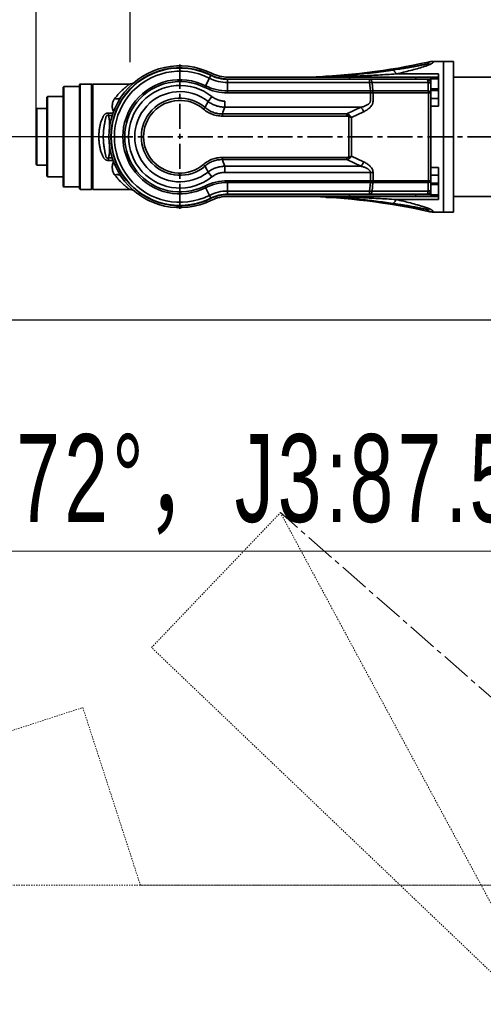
# Model space of a CAD drawing. Header units: millimetres. Extents: x 3881 to 9821, y -2100 to 2100.
# Tile 5 of 27: x 5540 to 5910, y 323 to 1107. Entities that reach past the tile are written whole.
import ezdxf

# ---------------------------------------------------------------- set-up
doc = ezdxf.new("R2010")
doc.units = ezdxf.units.MM
doc.header["$PDSIZE"] = -5
for name, pattern in [('CENTER', [0.6, 0.375, -0.075, 0.075, -0.075]), ('点画线', [18, 12, -2, 2, -2]), ('虚线', [2, 1, -1])]:
    doc.linetypes.add(name, pattern=pattern)
doc.layers.get('0').update_dxf_attribs({"lineweight": 35})
for name, color, linetype, lineweight in [('3中心线层', 1, 'CENTER', 18), ('中心线层', 1, '点画线', 18), ('尺寸线层', 3, 'Continuous', 18), ('粗实线层', 7, 'Continuous', 35)]:
    doc.layers.add(name, color=color, linetype=linetype, lineweight=lineweight)
doc.styles.add('标准', font='FSGB2312.ttf', dxfattribs={"width": 0.667})
doc.dimstyles.new('标准', dxfattribs={"dimscale": 20, "dimtxt": 3.5, "dimasz": 4, "dimexe": 2, "dimexo": 0, "dimtad": 1, "dimdsep": 46, "dimtxsty": '标准', "dimblk": '_CAXARROW', "dimcen": 0, "dimdle": 6, "dimazin": 2, "dimtfac": 0.707107, "dimtdec": 3, "dimtmove": 2, "dimatfit": 3, "dimfxl": 1, "dimfrac": 2, "dimtolj": 1, "dimarcsym": 1})

# ---------------------------------------------------------------- blocks, each defined once
blk = doc.blocks.new('_CAXARROW')
blk.add_hatch(color=0).paths.add_polyline_path([(0, 0), (-1, 0.125), (-1, -0.125)], flags=0)
blk = doc.blocks.new('*D28')
at = {"layer": 'Defpoints', "color": 0, "transparency": 16777216}
for p in [(6086.59, 1479.53), (6086.59, 1092.96), (5628.59, 1073.73)]:
    blk.add_point(p, dxfattribs=at)
at = {"layer": '尺寸线层', "color": 0, "linetype": 'Continuous', "lineweight": -2, "transparency": 16777216}
for p, q in [((5628.59, 1073.73), (5628.59, 1519.53)), ((6086.59, 1092.96), (6086.59, 1519.53)), ((5708.59, 1479.53), (5783.74, 1479.53)), ((6006.59, 1479.53), (5894.8, 1479.53))]:
    blk.add_line(p, q, dxfattribs=at)
at = {"layer": '尺寸线层', "color": 0, "lineweight": -2, "transparency": 16777216, "xscale": 80, "yscale": 80, "zscale": 80, "rotation": 180}
blk.add_blockref('_CAXARROW', (5628.59, 1479.53), dxfattribs=at)
at = {"layer": '尺寸线层', "color": 0, "lineweight": -2, "transparency": 16777216, "xscale": 80, "yscale": 80, "zscale": 80}
blk.add_blockref('_CAXARROW', (6086.59, 1479.53), dxfattribs=at)
at = {"layer": '尺寸线层', "color": 0, "transparency": 16777216, "insert": (5839.27, 1479.53), "char_height": 70, "width": 205.7562, "attachment_point": 5, "style": '标准', "bg_fill": 3, "box_fill_scale": 1.1, "bg_fill_color": 256, "bg_fill_true_color": 13158600, "bg_fill_transparency": 0}
blk.add_mtext('\\A1;458', dxfattribs=at)
blk = doc.blocks.new('*D29')
at = {"layer": 'Defpoints', "color": 0, "transparency": 16777216}
for p in [(5628.59, 1479.53), (5628.59, 1073.73), (5553.59, 1036.23)]:
    blk.add_point(p, dxfattribs=at)
at = {"layer": '尺寸线层', "color": 0, "linetype": 'Continuous', "lineweight": -2, "transparency": 16777216}
for p, q in [((5553.59, 1036.23), (5553.59, 1519.53)), ((5628.59, 1073.73), (5628.59, 1519.53)), ((5473.59, 1479.53), (5393.59, 1479.53)), ((5708.59, 1479.53), (5788.59, 1479.53))]:
    blk.add_line(p, q, dxfattribs=at)
at = {"layer": '尺寸线层', "color": 0, "lineweight": -2, "transparency": 16777216, "xscale": 80, "yscale": 80, "zscale": 80, "rotation": 180}
blk.add_blockref('_CAXARROW', (5628.59, 1479.53), dxfattribs=at)
at = {"layer": '尺寸线层', "color": 0, "transparency": 16777216, "insert": (5392.04, 1479.53), "char_height": 70, "width": 344.8123, "attachment_point": 5, "style": '标准', "bg_fill": 3, "box_fill_scale": 1.1, "bg_fill_color": 256, "bg_fill_true_color": 13158600, "bg_fill_transparency": 0}
blk.add_mtext('\\A1;75', dxfattribs=at)
at = {"layer": '尺寸线层', "color": 0, "linetype": 'Continuous', "lineweight": -2, "transparency": 16777216}
blk.add_line((5553.59, 1479.53), (5628.59, 1479.53), dxfattribs=at)
at = {"layer": '尺寸线层', "color": 0, "lineweight": -2, "transparency": 16777216, "xscale": 80, "yscale": 80, "zscale": 80}
blk.add_blockref('_CAXARROW', (5553.59, 1479.53), dxfattribs=at)
blk = doc.blocks.new('*D30')
at = {"layer": 'Defpoints', "color": 0, "transparency": 16777216}
for p in [(6152.62, 868.23), (4841.47, 418.23), (5041.83, 418.23)]:
    blk.add_point(p, dxfattribs=at)
at = {"layer": '尺寸线层', "color": 0, "linetype": 'Continuous', "lineweight": -2, "transparency": 16777216}
for p, q in [((6152.62, 868.23), (4801.47, 868.23)), ((4841.47, 788.23), (4841.47, 712.03)), ((4841.47, 498.23), (4841.47, 598.7)), ((5041.83, 418.23), (4801.47, 418.23))]:
    blk.add_line(p, q, dxfattribs=at)
at = {"layer": '尺寸线层', "color": 0, "lineweight": -2, "transparency": 16777216, "xscale": 80, "yscale": 80, "zscale": 80}
for p, rotation in [((4841.47, 868.23), 90), ((4841.47, 418.23), 270)]:
    blk.add_blockref('_CAXARROW', p, dxfattribs=dict(at, rotation=rotation))
at = {"layer": '尺寸线层', "color": 0, "transparency": 16777216, "insert": (4841.47, 655.36), "char_height": 70, "width": 206.8234, "attachment_point": 5, "rotation": 90, "style": '标准', "bg_fill": 3, "box_fill_scale": 1.1, "bg_fill_color": 256, "bg_fill_true_color": 13158600, "bg_fill_transparency": 0}
blk.add_mtext('\\A1;450', dxfattribs=at)
blk = doc.blocks.new('*D32')
at = {"layer": 'Defpoints', "color": 0, "transparency": 16777216}
for p in [(4841.47, 1014.23), (5607.03, 1014.23), (6086.59, 868.23)]:
    blk.add_point(p, dxfattribs=at)
at = {"layer": '尺寸线层', "color": 0, "linetype": 'Continuous', "lineweight": -2, "transparency": 16777216}
for p, q in [((4841.47, 1094.23), (4841.47, 1174.23)), ((5607.03, 1014.23), (4801.47, 1014.23)), ((4841.47, 868.23), (4841.47, 1014.23)), ((6086.59, 868.23), (4801.47, 868.23)), ((4841.47, 788.23), (4841.47, 708.23))]:
    blk.add_line(p, q, dxfattribs=at)
at = {"layer": '尺寸线层', "color": 0, "lineweight": -2, "transparency": 16777216, "xscale": 80, "yscale": 80, "zscale": 80, "rotation": 90}
blk.add_blockref('_CAXARROW', (4841.47, 868.23), dxfattribs=at)
at = {"layer": '尺寸线层', "color": 0, "transparency": 16777216, "insert": (4841.47, 1165.61), "char_height": 70, "width": 196.1514, "attachment_point": 5, "rotation": 90, "style": '标准', "bg_fill": 3, "box_fill_scale": 1.1, "bg_fill_color": 256, "bg_fill_true_color": 13158600, "bg_fill_transparency": 0}
blk.add_mtext('\\A1;146', dxfattribs=at)
at = {"layer": '尺寸线层', "color": 0, "lineweight": -2, "transparency": 16777216, "xscale": 80, "yscale": 80, "zscale": 80, "rotation": 270}
blk.add_blockref('_CAXARROW', (4841.47, 1014.23), dxfattribs=at)
blk = doc.blocks.new('*D33')
at = {"layer": 'Defpoints', "color": 0, "transparency": 16777216}
for p in [(4624.06, 1349.73), (6086.59, 1349.73), (5696.88, -288.27)]:
    blk.add_point(p, dxfattribs=at)
at = {"layer": '尺寸线层', "color": 0, "linetype": 'Continuous', "lineweight": -2, "transparency": 16777216}
for p, q in [((6086.59, 1349.73), (4584.06, 1349.73)), ((4624.06, 1269.73), (4624.06, 601.53)), ((4624.06, -208.27), (4624.06, 459.93)), ((5696.88, -288.27), (4584.06, -288.27))]:
    blk.add_line(p, q, dxfattribs=at)
at = {"layer": '尺寸线层', "color": 0, "lineweight": -2, "transparency": 16777216, "xscale": 80, "yscale": 80, "zscale": 80}
for p, rotation in [((4624.06, 1349.73), 90), ((4624.06, -288.27), 270)]:
    blk.add_blockref('_CAXARROW', p, dxfattribs=dict(at, rotation=rotation))
at = {"layer": '尺寸线层', "color": 0, "transparency": 16777216, "insert": (4624.06, 530.73), "char_height": 70, "width": 270.215, "attachment_point": 5, "rotation": 90, "style": '标准', "bg_fill": 3, "box_fill_scale": 1.1, "bg_fill_color": 256, "bg_fill_true_color": 13158600, "bg_fill_transparency": 0}
blk.add_mtext('\\A1;1638', dxfattribs=at)
blk = doc.blocks.new('*D34')
at = {"layer": 'Defpoints', "color": 0, "transparency": 16777216}
for p in [(5155.09, 418.07), (6176.59, 51.45), (6176.59, -428.94)]:
    blk.add_point(p, dxfattribs=at)
at = {"layer": '尺寸线层', "color": 0, "linetype": 'Continuous', "lineweight": -2, "transparency": 16777216}
for p, q in [((5155.09, 418.07), (5155.09, -468.94)), ((6176.59, 51.45), (6176.59, -468.94)), ((5235.09, -428.94), (5562.73, -428.94)), ((6096.59, -428.94), (5768.94, -428.94))]:
    blk.add_line(p, q, dxfattribs=at)
at = {"layer": '尺寸线层', "color": 0, "lineweight": -2, "transparency": 16777216, "xscale": 80, "yscale": 80, "zscale": 80, "rotation": 180}
blk.add_blockref('_CAXARROW', (5155.09, -428.94), dxfattribs=at)
at = {"layer": '尺寸线层', "color": 0, "lineweight": -2, "transparency": 16777216, "xscale": 80, "yscale": 80, "zscale": 80}
blk.add_blockref('_CAXARROW', (6176.59, -428.94), dxfattribs=at)
at = {"layer": '尺寸线层', "color": 0, "transparency": 16777216, "insert": (5665.84, -428.94), "char_height": 70, "width": 419.9432, "attachment_point": 5, "style": '标准', "bg_fill": 3, "box_fill_scale": 1.1, "bg_fill_color": 256, "bg_fill_true_color": 13158600, "bg_fill_transparency": 0}
blk.add_mtext('\\A1;1021.5', dxfattribs=at)
blk = doc.blocks.new('1231243we')
at = {"layer": '粗实线层', "color": 1, "linetype": '虚线', "lineweight": 18}
blk.add_line((0, -2.6), (-458, 146), dxfattribs=at)
at = {"layer": '粗实线层', "color": 3, "linetype": '虚线', "lineweight": 18}
blk.add_line((-458, 146), (0, 146), dxfattribs=at)
at = {"layer": '粗实线层', "linetype": '虚线', "lineweight": 18}
blk.add_line((0, 146), (0, -2.6), dxfattribs=at)
blk = doc.blocks.new('*X18')
at = {"layer": '尺寸线层', "linetype": 'Continuous'}
blk.add_hatch(color=0, dxfattribs=at).paths.add_polyline_path([(-591.72, 544.28), (-649.76, 600.24), (-634.2, 612.81)], flags=0)
at = {"layer": '尺寸线层', "color": 0}
blk.add_line((-675.49, 648.03), (-1266.22, 648.03), dxfattribs=at)
at = {"layer": '尺寸线层', "color": 0, "linetype": 'Continuous'}
blk.add_line((-591.72, 544.28), (-675.49, 648.03), dxfattribs=at)
at = {"layer": '尺寸线层', "color": 0, "insert": (-939.79, 701.13), "char_height": 70, "width": 1305.7192, "attachment_point": 5, "line_spacing_factor": 1.15057, "style": '标准'}
blk.add_mtext('\\T1.1;J2:-72%%D，J3:87.5%%D', dxfattribs=at)

msp = doc.modelspace()

# ---------------------------------------------------------------- linework, layer by layer
at = {"color": 1, "linetype": 'CENTER', "ltscale": 53.071332}
for p, q in [((5668.088, 956.771), (5668.088, 1071.689)), ((5610.629, 1014.23), (6201.588, 1014.23))]:
    msp.add_line(p, q, dxfattribs=at)
at = {"color": 0, "linetype": 'Continuous'}
for p, q in [((5870.316, 1074.23), (5886.088, 1074.23)), ((5878.088, 1074.23), (5878.088, 954.23)), ((5886.088, 954.23), (5886.088, 1074.23)), ((5687.811, 1053.539), (5692.641, 1063.166)), ((5692.405, 1063.283), (5692.516, 1063.508)), ((5706.095, 1059.98), (5706.095, 1049.21)), ((5864.538, 1059.98), (5706.095, 1059.98)), ((5706.507, 1061.73), (5874.088, 1061.73)), ((5706.507, 1060.23), (5706.507, 1059.98)), ((5706.507, 1060.23), (5868.088, 1060.23)), ((5766.946, 1059.98), (5766.946, 1060.23)), ((5768.299, 1059.98), (5768.315, 1060.23)), ((5781.588, 1060.23), (5781.338, 1059.98)), ((5783.486, 1062.129), (5784.359, 1062.167)), ((5783.932, 1062.206), (5784.571, 1062.492)), ((5784.355, 1062.256), (5784.359, 1062.259)), ((5784.359, 1062.259), (5784.571, 1062.492)), ((5784.359, 1062.259), (5784.383, 1062.285)), ((5803.088, 1061.73), (5803.088, 1060.23)), ((5819.216, 1057.466), (5819.216, 1059.98)), ((5840.3, 1064.231), (5840.234, 1064.231)), ((5840.3, 1064.231), (5874.088, 1064.232)), ((5856.088, 1060.23), (5856.088, 1061.73)), ((5856.088, 1060.23), (5856.088, 1059.98)), ((5858.088, 1059.98), (5858.088, 1060.23)), ((5868.088, 1049.377), (5868.088, 1061.73)), ((5868.088, 1060.459), (5874.088, 1060.473)), ((5874.088, 1038.663), (5874.088, 1064.23)), ((5886.088, 1061.73), (5930.088, 1061.73)), ((5575.088, 1053.73), (5575.588, 1054.23)), ((5575.088, 1053.73), (5575.088, 974.73)), ((5575.588, 1054.23), (5575.588, 974.23)), ((5588.088, 1054.23), (5575.588, 1054.23)), ((5588.088, 1055.73), (5588.588, 1056.23)), ((5588.088, 1055.73), (5588.088, 972.73)), ((5588.588, 1056.23), (5588.588, 972.23)), ((5597.588, 1056.23), (5588.588, 1056.23)), ((5597.588, 972.23), (5597.588, 1056.23)), ((5598.088, 1055.73), (5597.588, 1056.23)), ((5598.088, 972.73), (5598.088, 1055.73)), ((5598.588, 1056.23), (5598.588, 972.23)), ((5598.588, 1056.23), (5628.06, 1056.23)), ((5819.216, 1057.466), (5706.095, 1057.466)), ((5819.216, 1057.466), (5819.816, 1050.696)), ((5821.778, 1050.695), (5821.178, 1057.466)), ((5865.931, 1057.466), (5821.178, 1057.466)), ((5865.931, 1057.466), (5865.931, 1050.695)), ((5868.088, 1052.267), (5874.088, 1052.267)), ((5868.088, 1051.152), (5874.088, 1051.152)), ((5562.088, 1045.73), (5562.588, 1046.23)), ((5562.088, 1045.73), (5562.088, 982.73)), ((5562.588, 1046.23), (5562.588, 982.23)), ((5575.088, 1046.23), (5562.588, 1046.23)), ((5690.525, 1042.319), (5693.614, 1046.186)), ((5819.816, 1050.696), (5706.095, 1050.695)), ((5819.8, 1049.21), (5706.095, 1049.21)), ((5819.8, 1042.63), (5819.8, 1049.21)), ((5865.931, 1050.695), (5821.778, 1050.695)), ((5821.913, 1049.21), (5821.841, 1049.21)), ((5821.913, 1049.21), (5821.913, 1042.63)), ((5821.913, 1049.21), (5868.088, 1049.21)), ((5866.038, 979.251), (5866.038, 1049.21)), ((5868.088, 1049.377), (5868.088, 1049.21)), ((5868.088, 966.73), (5868.088, 1049.21)), ((5868.088, 1044.771), (5874.088, 1044.771)), ((5553.588, 1036.23), (5554.088, 1036.73)), ((5553.588, 1036.23), (5553.588, 992.23)), ((5554.088, 1036.73), (5554.088, 991.73)), ((5562.088, 1036.73), (5554.088, 1036.73)), ((5686.934, 1036.225), (5688.084, 1037.567)), ((5703.764, 1042.63), (5703.764, 1037.68)), ((5703.764, 1037.68), (5812.263, 1037.68)), ((5812.263, 1037.68), (5801.074, 1032.462)), ((5868.088, 1038.663), (5874.088, 1038.663)), ((5611.146, 1031.083), (5614.172, 1031.083)), ((5611.147, 1033.105), (5614.854, 1033.105)), ((5701.887, 1032.462), (5701.887, 1030.695)), ((5701.887, 1032.462), (5801.074, 1032.462)), ((5701.887, 1030.695), (5801.074, 1030.695)), ((5801.074, 1030.695), (5801.074, 1032.462)), ((5803.229, 1031.333), (5802.644, 1030.36)), ((5802.644, 998.101), (5802.644, 1030.36)), ((5804.757, 1029.659), (5814.376, 1034.144)), ((5804.757, 1029.659), (5804.757, 998.801)), ((5598.588, 1022.23), (5598.088, 1022.23)), ((5603.499, 1014.23), (5611.588, 1014.23)), ((5598.588, 1006.23), (5598.088, 1006.23)), ((5614.172, 997.378), (5611.146, 997.377)), ((5611.147, 995.356), (5611.146, 997.377)), ((5701.887, 997.766), (5701.887, 995.998)), ((5801.074, 997.766), (5701.887, 997.766)), ((5801.074, 995.998), (5801.074, 997.766)), ((5803.229, 997.128), (5802.644, 998.101)), ((5814.376, 994.316), (5804.757, 998.801)), ((5553.588, 992.23), (5554.088, 991.73)), ((5562.088, 991.73), (5554.088, 991.73)), ((5614.854, 995.356), (5611.147, 995.356)), ((5688.084, 990.893), (5686.934, 992.236)), ((5801.074, 995.998), (5701.887, 995.998)), ((5703.764, 990.78), (5703.764, 985.831)), ((5812.263, 990.78), (5703.764, 990.78)), ((5801.074, 995.998), (5812.263, 990.78)), ((5874.088, 989.797), (5868.088, 989.797)), ((5874.088, 964.23), (5874.088, 989.797)), ((5562.088, 982.73), (5562.588, 982.23)), ((5575.088, 982.23), (5562.588, 982.23)), ((5693.614, 982.274), (5690.525, 986.142)), ((5703.764, 985.831), (5821.913, 985.831)), ((5819.8, 979.251), (5819.8, 985.831)), ((5821.913, 985.831), (5821.913, 979.251)), ((5874.088, 983.689), (5868.088, 983.689)), ((5575.088, 974.73), (5575.588, 974.23)), ((5588.088, 974.23), (5575.588, 974.23)), ((5588.088, 972.73), (5588.588, 972.23)), ((5598.088, 972.73), (5597.588, 972.23)), ((5687.811, 974.921), (5692.641, 965.294)), ((5706.095, 979.251), (5706.095, 968.48)), ((5706.095, 979.251), (5819.88, 979.25)), ((5706.095, 977.765), (5819.816, 977.765)), ((5819.816, 977.765), (5819.216, 970.995)), ((5821.178, 970.995), (5821.778, 977.765)), ((5865.931, 977.765), (5821.778, 977.765)), ((5821.913, 979.251), (5868.088, 979.251)), ((5865.931, 977.765), (5865.931, 970.995)), ((5874.088, 977.308), (5868.088, 977.308)), ((5874.088, 976.194), (5868.088, 976.194)), ((5597.588, 972.23), (5588.588, 972.23)), ((5598.588, 972.23), (5628.06, 972.23)), ((5692.405, 965.177), (5692.516, 964.953)), ((5706.095, 970.995), (5819.216, 970.995)), ((5706.095, 968.48), (5864.538, 968.48)), ((5706.507, 968.48), (5706.507, 968.23)), ((5706.507, 968.23), (5868.088, 968.23)), ((5706.507, 966.73), (5874.088, 966.73)), ((5766.946, 968.48), (5766.946, 968.23)), ((5768.279, 968.48), (5768.295, 968.23)), ((5783.25, 966.569), (5781.156, 966.602)), ((5781.338, 968.48), (5781.588, 968.23)), ((5784.359, 966.295), (5783.488, 966.332)), ((5784.571, 965.969), (5783.932, 966.254)), ((5784.359, 966.202), (5784.355, 966.204)), ((5784.571, 965.969), (5784.359, 966.202)), ((5784.468, 966.083), (5784.427, 966.127)), ((5784.502, 966.045), (5784.468, 966.083)), ((5784.571, 965.969), (5784.571, 965.969)), ((5803.088, 966.73), (5803.088, 968.23)), ((5819.216, 970.995), (5819.216, 968.48)), ((5821.178, 970.995), (5865.931, 970.995)), ((5824.838, 968.48), (5824.838, 968.23)), ((5835.338, 968.48), (5835.338, 968.23)), ((5856.088, 968.48), (5856.088, 968.23)), ((5856.088, 968.23), (5856.088, 966.73)), ((5858.088, 968.48), (5858.088, 968.23)), ((5874.088, 967.988), (5868.088, 968.003)), ((5886.088, 966.73), (5930.088, 966.73)), ((5840.234, 964.23), (5840.3, 964.229)), ((5840.3, 964.228), (5874.088, 964.229)), ((5870.316, 954.23), (5886.088, 954.23))]:
    msp.add_line(p, q, dxfattribs=at)
for points in [[(5784.571, 1062.492), (5786.535, 1062.604), (5792.711, 1063.008), (5798.881, 1063.488), (5805.044, 1064.045), (5811.2, 1064.678), (5817.348, 1065.387), (5823.486, 1066.172), (5829.614, 1067.033), (5835.732, 1067.97), (5841.837, 1068.982), (5847.929, 1070.07), (5854.008, 1071.234), (5860.071, 1072.472), (5865.961, 1073.75)], [(5870.316, 1074.23), (5870.112, 1074.229), (5869.39, 1074.209), (5868.669, 1074.162), (5867.95, 1074.09), (5867.234, 1073.991), (5866.522, 1073.867), (5865.961, 1073.75)], [(5784.406, 1062.31), (5784.427, 1062.333), (5784.448, 1062.356), (5784.468, 1062.377), (5784.486, 1062.397), (5784.502, 1062.416), (5784.518, 1062.433), (5784.53, 1062.448), (5784.541, 1062.461), (5784.551, 1062.472), (5784.56, 1062.481), (5784.566, 1062.487), (5784.57, 1062.49), (5784.571, 1062.492)], [(5628.06, 1056.23), (5628.246, 1056.233), (5628.564, 1056.251), (5628.876, 1056.286), (5629.18, 1056.336), (5629.476, 1056.4), (5629.763, 1056.477), (5630.042, 1056.567), (5630.31, 1056.668), (5630.569, 1056.78), (5630.818, 1056.902), (5631.056, 1057.032), (5631.284, 1057.17), (5631.502, 1057.316), (5631.709, 1057.467), (5631.902, 1057.622)], [(5631.902, 970.838), (5631.709, 970.993), (5631.502, 971.145), (5631.284, 971.29), (5631.056, 971.428), (5630.818, 971.559), (5630.569, 971.68), (5630.31, 971.792), (5630.042, 971.893), (5629.763, 971.983), (5629.476, 972.061), (5629.18, 972.125), (5628.876, 972.174), (5628.564, 972.209), (5628.246, 972.227), (5628.06, 972.23)], [(5784.571, 965.969), (5784.568, 965.97), (5784.564, 965.974), (5784.559, 965.98), (5784.551, 965.989), (5784.541, 966), (5784.53, 966.013), (5784.517, 966.028), (5784.502, 966.045)], [(5865.961, 954.71), (5860.071, 955.988), (5854.008, 957.227), (5847.929, 958.39), (5841.837, 959.478), (5835.732, 960.49), (5829.614, 961.427), (5823.486, 962.288), (5817.348, 963.073), (5811.2, 963.782), (5805.044, 964.415), (5798.881, 964.972), (5792.711, 965.452), (5786.535, 965.856), (5784.571, 965.969)], [(5865.961, 954.71), (5866.522, 954.593), (5867.234, 954.469), (5867.951, 954.371), (5868.67, 954.298), (5869.391, 954.252), (5870.113, 954.231), (5870.316, 954.23)]]:
    msp.add_lwpolyline(points, dxfattribs=at)
for centre, radius, start, end in [((5668.088, 1014.23), 56.5, 63.631201, 296.368799), ((5668.088, 1014.23), 55, 63.631201, 296.368799), ((5668.088, 1014.23), 54.75, 66.345803, 293.651123), ((5668.088, 1014.23), 52.236, 63.355386, 296.644614), ((5668.088, 1014.23), 45.465, 63.355386, 296.644614), ((5668.088, 1014.23), 54.75, 63.355386, 66.345803), ((5706.095, 1089.98), 32.514, 243.355386, 270), ((5706.507, 1091.73), 31.5, 243.631201, 270), ((5706.095, 1089.98), 30, 243.355386, 270), ((5706.507, 1091.73), 30, 243.631201, 270), ((5764.012, 2205.71), 1143.98, 270.559798, 270.858685), ((5764.028, 1535.97), 474.241, 271.949356, 272.351391), ((5864.538, 1056.43), 3.55, 0, 90.000002), ((5668.088, 1014.23), 43.98, 63.355388, 296.644616), ((5668.088, 1014.23), 40.899, 51.382416, 308.617779), ((5706.095, 1089.98), 40.77, 243.355383, 270), ((5706.095, 1089.98), 39.285, 243.355386, 270), ((5668.088, 1014.23), 35.95, 51.38255, 308.617902), ((5668.088, 1014.23), 30.732, 49.408084, 310.592824), ((5668.088, 1014.23), 28.964, 49.408208, 310.592021), ((5820.848, 929.817), 119.397, 89.523109, 90.502592), ((5812.301, 1049.555), 9.547, 357.932388, 358.942742), ((5812.483, 1049.122), 9.431, 0.532617, 1.559918), ((5554.814, 1109.02), 151.217, 331.802005, 333.826065), ((5401.777, 1143.393), 319.956, 339.713943, 340.706918), ((5791.441, 1019.035), 17.035, 38.585374, 46.214054), ((5791.584, 1009.296), 16.843, 313.742287, 321.458269), ((5559.232, 921.709), 146.251, 26.139668, 28.232463), ((5401.641, 885.016), 320.101, 19.293591, 20.286119), ((5706.095, 938.48), 40.77, 90, 116.644613), ((5706.095, 938.48), 39.285, 90, 116.644614), ((5586.093, 988.47), 233.968, 357.377591, 357.741624), ((5820.87, 1098.534), 119.288, 269.52406, 270.501002), ((5668.088, 1014.23), 54.75, 293.651123, 296.644614), ((5706.095, 938.48), 32.514, 90, 116.644614), ((5706.507, 936.73), 31.5, 90, 116.368799), ((5706.095, 938.48), 30, 90, 116.644614), ((5706.507, 936.73), 30, 90, 116.368799), ((5765.364, -67.632), 1034.355, 89.125208, 89.455903), ((5764.299, 500.361), 466.366, 87.641905, 88.054342), ((5864.538, 972.03), 3.55, 269.999999, 0)]:
    msp.add_arc(centre, radius, start, end, dxfattribs=at)
for points, knots in [([(5784.359, 1062.165), (5788.801, 1062.356), (5795.465, 1062.735), (5804.342, 1063.424), (5811.004, 1064.034), (5816.557, 1064.615), (5821.001, 1065.123), (5824.337, 1065.526), (5827.673, 1065.95), (5830.454, 1066.32), (5832.679, 1066.625), (5834.349, 1066.859), (5835.742, 1067.058), (5836.857, 1067.218), (5837.415, 1067.301), (5837.695, 1067.339)], [0, 0, 0, 0, 0.2488318, 0.3734587, 0.4982019, 0.6232156, 0.6858414, 0.7485142, 0.8112515, 0.8740565, 0.9054854, 0.9369402, 0.9684302, 0.9841813, 1, 1, 1, 1]), ([(5865.961, 1073.75), (5865.961, 1073.75), (5865.961, 1073.749), (5865.963, 1073.747), (5865.965, 1073.743), (5865.969, 1073.735), (5865.976, 1073.721), (5865.988, 1073.7), (5866.003, 1073.673), (5866.021, 1073.64), (5866.042, 1073.601), (5866.077, 1073.537), (5866.128, 1073.441), (5866.197, 1073.309), (5866.256, 1073.182), (5866.292, 1073.064), (5866.306, 1072.962), (5866.276, 1072.835), (5866.144, 1072.701), (5865.901, 1072.573), (5865.546, 1072.441), (5865.102, 1072.305), (5864.601, 1072.17), (5864.065, 1072.035), (5863.507, 1071.902), (5862.932, 1071.77), (5862.145, 1071.595), (5861.14, 1071.38), (5859.916, 1071.128), (5858.249, 1070.795), (5856.134, 1070.388), (5853.565, 1069.915), (5850.965, 1069.454), (5848.342, 1069.005), (5845.7, 1068.569), (5842.151, 1068.003), (5839.48, 1067.599), (5837.695, 1067.339)], [0, 0, 0, 0, 0.0000281, 0.0001124, 0.000253, 0.0004503, 0.0010154, 0.0018087, 0.0028311, 0.0040818, 0.0055597, 0.007264, 0.0113497, 0.0163261, 0.0221084, 0.0252472, 0.02856, 0.0323171, 0.0377186, 0.0466055, 0.059558, 0.0753246, 0.0927678, 0.1112108, 0.1303198, 0.1499104, 0.1698614, 0.2105758, 0.2520911, 0.2941987, 0.3797063, 0.4664557, 0.5540951, 0.6424057, 0.7312409, 0.820496, 1, 1, 1, 1]), ([(5837.695, 1067.339), (5837.915, 1067.298), (5838.248, 1067.121), (5838.644, 1066.782), (5838.972, 1066.425), (5839.303, 1065.986), (5839.774, 1065.262), (5840.093, 1064.66), (5840.3, 1064.233)], [0, 0, 0, 0, 0.1611216, 0.2615258, 0.377356, 0.5094653, 0.6577148, 1, 1, 1, 1]), ([(5870.316, 1074.23), (5870.317, 1074.23), (5870.313, 1074.228), (5870.313, 1074.224), (5870.307, 1074.218), (5870.302, 1074.209), (5870.294, 1074.197), (5870.28, 1074.176), (5870.259, 1074.144), (5870.227, 1074.097), (5870.188, 1074.04), (5870.141, 1073.973), (5870.061, 1073.863), (5869.937, 1073.698), (5869.751, 1073.471), (5869.505, 1073.202), (5869.171, 1072.894), (5868.712, 1072.556), (5868.099, 1072.208), (5867.339, 1071.85), (5866.455, 1071.481), (5865.474, 1071.107), (5864.03, 1070.59), (5861.246, 1069.669), (5857.009, 1068.405), (5851.653, 1066.948), (5846.048, 1065.541), (5842.233, 1064.662), (5840.3, 1064.232)], [0, 0, 0, 0, 0.0000485, 0.0001939, 0.0004365, 0.0007762, 0.0012132, 0.0017476, 0.0031093, 0.0048654, 0.0070205, 0.0095812, 0.0125573, 0.0198041, 0.0288994, 0.040109, 0.0539602, 0.0714045, 0.0934192, 0.1199483, 0.1501467, 0.1831855, 0.2184439, 0.2939458, 0.4581176, 0.6329745, 0.8143226, 1, 1, 1, 1]), ([(5772.305, 1060.23), (5772.09, 1060.208), (5771.218, 1060.122), (5770.345, 1060.04), (5769.686, 1059.98)], [0, 0, 0, 0, 0.2453751, 1, 1, 1, 1]), ([(5775.195, 1061.785), (5776.065, 1061.814), (5777.721, 1061.884), (5779.375, 1061.971), (5780.16, 1062.004)], [0, 0, 0, 0, 0.525733, 1, 1, 1, 1]), ([(5780.16, 1062.004), (5780.438, 1062.015), (5780.974, 1062.038), (5781.744, 1062.073), (5782.44, 1062.109), (5783.047, 1062.144), (5783.491, 1062.173), (5783.791, 1062.195), (5783.971, 1062.209), (5784.118, 1062.223), (5784.23, 1062.234), (5784.305, 1062.245), (5784.343, 1062.251), (5784.355, 1062.256)], [0, 0, 0, 0, 0.1984509, 0.3827749, 0.550023, 0.6958503, 0.8169065, 0.8673294, 0.91046, 0.94576, 0.9726971, 0.9908037, 1, 1, 1, 1]), ([(5781.156, 1061.858), (5781.33, 1061.862), (5782.028, 1061.875), (5782.726, 1061.884), (5783.25, 1061.892)], [0, 0, 0, 0, 0.2493475, 1, 1, 1, 1]), ([(5783.25, 1061.892), (5792.756, 1062.052), (5807.013, 1062.47), (5826.004, 1063.37), (5835.492, 1063.929), (5840.234, 1064.23)], [0, 0, 0, 0, 0.5000721, 0.7500951, 1, 1, 1, 1]), ([(5821.178, 1057.466), (5821.12, 1057.805), (5821.005, 1058.297), (5820.772, 1058.901), (5820.574, 1059.282), (5820.352, 1059.589), (5820.114, 1059.813), (5819.864, 1059.949), (5819.69, 1059.98), (5819.608, 1059.98)], [0, 0, 0, 0, 0.3268654, 0.4776383, 0.6141409, 0.7334961, 0.8355743, 0.9226041, 1, 1, 1, 1]), ([(5865.931, 1057.466), (5865.88, 1057.811), (5865.776, 1058.306), (5865.567, 1058.911), (5865.395, 1059.281), (5865.204, 1059.58), (5864.997, 1059.804), (5864.775, 1059.946), (5864.613, 1059.98), (5864.538, 1059.98)], [0, 0, 0, 0, 0.343738, 0.4945965, 0.6283707, 0.7441779, 0.8424859, 0.9258211, 1, 1, 1, 1]), ([(5628.06, 1056.23), (5628.035, 1056.213), (5627.941, 1056.142), (5627.728, 1055.988), (5627.383, 1055.73), (5626.915, 1055.376), (5626.336, 1054.927), (5625.374, 1054.161), (5623.99, 1053.004), (5622.182, 1051.369), (5620.225, 1049.433), (5618.192, 1047.208), (5616.869, 1045.588), (5616.211, 1044.73)], [0, 0, 0, 0, 0.0054055, 0.0213953, 0.0475881, 0.0833139, 0.1278166, 0.1802744, 0.3058664, 0.4544219, 0.6215662, 0.8041353, 1, 1, 1, 1]), ([(5821.178, 1057.466), (5821.021, 1057.476), (5820.367, 1057.508), (5819.712, 1057.496), (5819.216, 1057.466)], [0, 0, 0, 0, 0.2408217, 1, 1, 1, 1]), ([(5865.931, 1057.466), (5866.229, 1057.414), (5866.655, 1057.314), (5867.174, 1057.115), (5867.491, 1056.952), (5867.748, 1056.771), (5867.939, 1056.576), (5868.059, 1056.367), (5868.088, 1056.218), (5868.088, 1056.147)], [0, 0, 0, 0, 0.3373698, 0.4860232, 0.6186612, 0.734613, 0.8346069, 0.9213018, 1, 1, 1, 1]), ([(5615.273, 1034.295), (5614.812, 1035.171), (5614.215, 1037.035), (5614.131, 1039.868), (5614.79, 1042.503), (5615.682, 1044.041), (5616.211, 1044.73)], [0, 0, 0, 0, 0.2696185, 0.5226294, 0.7634319, 1, 1, 1, 1]), ([(5621.191, 1045.741), (5621.088, 1045.588), (5620.843, 1045.297), (5620.379, 1044.934), (5619.815, 1044.655), (5619.171, 1044.47), (5618.464, 1044.388), (5617.459, 1044.411), (5616.703, 1044.574), (5616.211, 1044.73)], [0, 0, 0, 0, 0.1014567, 0.2086648, 0.3233722, 0.4462834, 0.5772681, 0.714872, 1, 1, 1, 1]), ([(5703.764, 1042.63), (5702.85, 1042.63), (5701.02, 1042.776), (5698.356, 1043.456), (5695.849, 1044.588), (5694.328, 1045.616), (5693.614, 1046.186)], [0, 0, 0, 0, 0.2503962, 0.5000058, 0.7496325, 1, 1, 1, 1]), ([(5819.8, 1049.21), (5819.802, 1049.336), (5819.807, 1049.832), (5819.812, 1050.327), (5819.816, 1050.695)], [0, 0, 0, 0, 0.2557319, 1, 1, 1, 1]), ([(5821.778, 1050.695), (5821.621, 1050.707), (5820.967, 1050.744), (5820.312, 1050.73), (5819.816, 1050.696)], [0, 0, 0, 0, 0.2410357, 1, 1, 1, 1]), ([(5821.846, 1049.378), (5821.848, 1049.491), (5821.848, 1049.93), (5821.82, 1050.371), (5821.778, 1050.695)], [0, 0, 0, 0, 0.2553613, 1, 1, 1, 1]), ([(5821.91, 1049.379), (5821.907, 1049.491), (5821.887, 1049.932), (5821.836, 1050.372), (5821.778, 1050.695)], [0, 0, 0, 0, 0.2548011, 1, 1, 1, 1]), ([(5866.038, 1049.21), (5866.038, 1049.337), (5866.03, 1049.833), (5865.986, 1050.329), (5865.931, 1050.695)], [0, 0, 0, 0, 0.2549949, 1, 1, 1, 1]), ([(5865.931, 1050.695), (5866.229, 1050.644), (5866.655, 1050.544), (5867.174, 1050.345), (5867.491, 1050.181), (5867.748, 1050.001), (5867.939, 1049.806), (5868.059, 1049.597), (5868.088, 1049.448), (5868.088, 1049.377)], [0, 0, 0, 0, 0.3373725, 0.4860254, 0.6186613, 0.7346118, 0.8346054, 0.9213012, 1, 1, 1, 1]), ([(5686.934, 1036.225), (5687.964, 1035.343), (5690.174, 1033.745), (5693.863, 1031.98), (5697.813, 1030.921), (5700.531, 1030.695), (5701.887, 1030.695)], [0, 0, 0, 0, 0.2500104, 0.5000002, 0.7499898, 1, 1, 1, 1]), ([(5701.887, 1032.462), (5700.632, 1032.445), (5698.115, 1032.624), (5694.458, 1033.588), (5691.053, 1035.234), (5689.026, 1036.736), (5688.084, 1037.567)], [0, 0, 0, 0, 0.2502837, 0.5000053, 0.7497276, 1, 1, 1, 1]), ([(5690.525, 1042.318), (5691.48, 1041.616), (5693.494, 1040.346), (5696.764, 1038.913), (5700.213, 1037.991), (5702.58, 1037.726), (5703.764, 1037.68)], [0, 0, 0, 0, 0.2499541, 0.5000009, 0.7500463, 1, 1, 1, 1]), ([(5819.8, 1042.63), (5819.8, 1042.428), (5819.734, 1042.022), (5819.471, 1041.473), (5819.106, 1040.993), (5818.538, 1040.434), (5817.732, 1039.852), (5816.695, 1039.278), (5815.617, 1038.791), (5814.515, 1038.37), (5813.396, 1038.001), (5812.642, 1037.783), (5812.263, 1037.68)], [0, 0, 0, 0, 0.0638299, 0.1273992, 0.1906159, 0.2535319, 0.378644, 0.5033125, 0.6277041, 0.7519172, 0.8760036, 1, 1, 1, 1]), ([(5814.376, 1034.144), (5814.117, 1034.82), (5813.649, 1035.79), (5812.89, 1036.943), (5812.474, 1037.454), (5812.263, 1037.68)], [0, 0, 0, 0, 0.5240899, 0.7759208, 1, 1, 1, 1]), ([(5821.913, 1042.63), (5821.914, 1042.11), (5821.765, 1041.073), (5821.163, 1039.644), (5820.302, 1038.387), (5818.94, 1036.941), (5816.971, 1035.471), (5815.251, 1034.553), (5814.376, 1034.144)], [0, 0, 0, 0, 0.1305551, 0.2595198, 0.3863838, 0.5114029, 0.7572597, 1, 1, 1, 1]), ([(5611.147, 1033.105), (5610.68, 1033.105), (5609.975, 1033.015), (5609.108, 1032.683), (5608.52, 1032.328), (5608.014, 1031.878), (5607.587, 1031.364), (5607.216, 1030.814), (5606.772, 1030.049), (5606.287, 1029.051), (5605.609, 1027.394), (5604.915, 1025.239), (5604.279, 1022.569), (5603.829, 1019.829), (5603.559, 1017.041), (5603.499, 1015.168), (5603.499, 1014.23)], [0, 0, 0, 0, 0.0637969, 0.0953747, 0.1264859, 0.1571199, 0.1874327, 0.2176096, 0.2477715, 0.3082663, 0.3691683, 0.4923671, 0.6174181, 0.7440178, 0.8717209, 1, 1, 1, 1]), ([(5607.033, 1014.23), (5607.033, 1015.044), (5607.074, 1016.674), (5607.225, 1018.707), (5607.401, 1020.329), (5607.559, 1021.544), (5607.742, 1022.758), (5607.946, 1023.969), (5608.167, 1025.179), (5608.401, 1026.387), (5608.642, 1027.59), (5608.842, 1028.585), (5608.999, 1029.368), (5609.12, 1029.924), (5609.233, 1030.361), (5609.37, 1030.661), (5609.496, 1030.842), (5609.656, 1030.979), (5609.839, 1031.073), (5610.039, 1031.131), (5610.325, 1031.172), (5610.699, 1031.168), (5610.997, 1031.118), (5611.146, 1031.084)], [0, 0, 0, 0, 0.1313725, 0.2628607, 0.3286914, 0.3945974, 0.4605882, 0.5266665, 0.5928264, 0.6590278, 0.7251137, 0.7906836, 0.822867, 0.8539415, 0.8825662, 0.895295, 0.906947, 0.9179389, 0.9288337, 0.9399704, 0.9514539, 0.9752545, 1, 1, 1, 1]), ([(5611.147, 1033.105), (5611.141, 1033.026), (5611.132, 1032.866), (5611.133, 1032.622), (5611.147, 1032.374), (5611.155, 1032.121), (5611.149, 1031.865), (5611.142, 1031.518), (5611.145, 1031.258), (5611.146, 1031.083)], [0, 0, 0, 0, 0.1174615, 0.2378925, 0.3609274, 0.4860676, 0.6129925, 0.7412913, 1, 1, 1, 1]), ([(5611.146, 1031.083), (5611.328, 1030.628), (5611.596, 1029.678), (5611.822, 1028.223), (5611.936, 1026.754), (5611.99, 1024.791), (5611.943, 1022.337), (5611.872, 1020.376), (5611.84, 1019.395)], [0, 0, 0, 0, 0.1249207, 0.2499093, 0.3749192, 0.4999359, 0.749962, 1, 1, 1, 1]), ([(5801.074, 1032.462), (5801.469, 1032.364), (5802.246, 1032.087), (5802.932, 1031.617), (5803.229, 1031.333)], [0, 0, 0, 0, 0.497452, 1, 1, 1, 1]), ([(5801.074, 1030.695), (5801.354, 1030.695), (5801.893, 1030.658), (5802.422, 1030.493), (5802.644, 1030.36)], [0, 0, 0, 0, 0.5184489, 1, 1, 1, 1]), ([(5802.644, 1030.36), (5802.827, 1030.305), (5803.536, 1030.086), (5804.24, 1029.848), (5804.757, 1029.659)], [0, 0, 0, 0, 0.2572171, 1, 1, 1, 1]), ([(5611.147, 995.356), (5610.68, 995.355), (5609.975, 995.446), (5609.108, 995.778), (5608.52, 996.133), (5608.015, 996.582), (5607.587, 997.096), (5607.216, 997.646), (5606.772, 998.411), (5606.287, 999.409), (5605.609, 1001.066), (5604.915, 1003.222), (5604.279, 1005.891), (5603.829, 1008.632), (5603.559, 1011.419), (5603.499, 1013.292), (5603.499, 1014.23)], [0, 0, 0, 0, 0.0637943, 0.095371, 0.1264821, 0.1571165, 0.1874298, 0.2176071, 0.2477693, 0.3082645, 0.3691668, 0.4923662, 0.6174177, 0.7440179, 0.8717214, 1, 1, 1, 1]), ([(5611.146, 997.377), (5610.997, 997.342), (5610.699, 997.292), (5610.325, 997.288), (5610.039, 997.329), (5609.839, 997.388), (5609.656, 997.482), (5609.496, 997.618), (5609.37, 997.8), (5609.233, 998.1), (5609.12, 998.536), (5608.999, 999.092), (5608.842, 999.875), (5608.642, 1000.871), (5608.401, 1002.073), (5608.167, 1003.281), (5607.946, 1004.491), (5607.742, 1005.703), (5607.559, 1006.916), (5607.401, 1008.132), (5607.225, 1009.754), (5607.074, 1011.786), (5607.033, 1013.416), (5607.033, 1014.23)], [0, 0, 0, 0, 0.0247436, 0.0485409, 0.0600232, 0.0711589, 0.0820531, 0.0930449, 0.1046975, 0.1174271, 0.1460528, 0.1771264, 0.2093097, 0.2748755, 0.3409698, 0.4071682, 0.4733271, 0.5394064, 0.6053978, 0.6713038, 0.7371344, 0.8686243, 1, 1, 1, 1]), ([(5611.84, 1009.067), (5611.872, 1008.086), (5611.943, 1006.124), (5611.99, 1003.67), (5611.936, 1001.707), (5611.823, 1000.238), (5611.596, 998.782), (5611.328, 997.833), (5611.146, 997.377)], [0, 0, 0, 0, 0.2500381, 0.5000643, 0.6250811, 0.750091, 0.8750796, 1, 1, 1, 1]), ([(5701.887, 997.766), (5700.531, 997.765), (5697.813, 997.54), (5693.863, 996.48), (5690.174, 994.715), (5687.964, 993.118), (5686.934, 992.236)], [0, 0, 0, 0, 0.2500099, 0.4999997, 0.7499892, 1, 1, 1, 1]), ([(5688.085, 990.893), (5689.026, 991.724), (5691.053, 993.226), (5694.458, 994.872), (5698.115, 995.837), (5700.632, 996.016), (5701.887, 995.998)], [0, 0, 0, 0, 0.2502811, 0.4999982, 0.7497245, 1, 1, 1, 1]), ([(5802.644, 998.101), (5802.422, 997.967), (5801.893, 997.802), (5801.354, 997.766), (5801.074, 997.766)], [0, 0, 0, 0, 0.4815512, 1, 1, 1, 1]), ([(5803.229, 997.128), (5802.932, 996.843), (5802.246, 996.373), (5801.469, 996.096), (5801.074, 995.998)], [0, 0, 0, 0, 0.5025495, 1, 1, 1, 1]), ([(5804.757, 998.801), (5804.59, 998.74), (5803.891, 998.491), (5803.184, 998.263), (5802.644, 998.101)], [0, 0, 0, 0, 0.2405221, 1, 1, 1, 1]), ([(5615.273, 994.165), (5614.812, 993.289), (5614.215, 991.425), (5614.132, 988.592), (5614.79, 985.957), (5615.682, 984.419), (5616.211, 983.73)], [0, 0, 0, 0, 0.2696198, 0.5226304, 0.7634325, 1, 1, 1, 1]), ([(5703.764, 990.78), (5702.58, 990.735), (5700.213, 990.469), (5696.764, 989.548), (5693.494, 988.114), (5691.48, 986.844), (5690.525, 986.142)], [0, 0, 0, 0, 0.2499538, 0.4999995, 0.750046, 1, 1, 1, 1]), ([(5812.263, 990.78), (5812.474, 991.007), (5812.89, 991.517), (5813.649, 992.67), (5814.117, 993.641), (5814.376, 994.316)], [0, 0, 0, 0, 0.2240792, 0.4759101, 1, 1, 1, 1]), ([(5812.263, 990.78), (5812.642, 990.677), (5813.396, 990.459), (5814.515, 990.09), (5815.617, 989.669), (5816.695, 989.182), (5817.732, 988.608), (5818.538, 988.027), (5819.106, 987.467), (5819.471, 986.987), (5819.734, 986.438), (5819.8, 986.033), (5819.8, 985.831)], [0, 0, 0, 0, 0.1239964, 0.2480828, 0.3722959, 0.4966875, 0.621356, 0.7464681, 0.809384, 0.8726007, 0.93617, 1, 1, 1, 1]), ([(5821.913, 985.831), (5821.914, 986.35), (5821.765, 987.388), (5821.163, 988.816), (5820.302, 990.073), (5818.94, 991.519), (5816.971, 992.989), (5815.251, 993.908), (5814.376, 994.316)], [0, 0, 0, 0, 0.1305553, 0.2595203, 0.3863842, 0.5114032, 0.7572598, 1, 1, 1, 1]), ([(5621.191, 982.72), (5621.088, 982.872), (5620.843, 983.164), (5620.379, 983.526), (5619.815, 983.805), (5619.171, 983.99), (5618.464, 984.072), (5617.459, 984.049), (5616.703, 983.887), (5616.211, 983.73)], [0, 0, 0, 0, 0.1014567, 0.2086649, 0.3233724, 0.4462836, 0.5772684, 0.7148722, 1, 1, 1, 1]), ([(5616.211, 983.73), (5616.87, 982.872), (5618.192, 981.252), (5619.922, 979.359), (5621.279, 977.985), (5622.249, 977.049), (5623.183, 976.187), (5624.07, 975.402), (5624.9, 974.696), (5625.66, 974.071), (5626.336, 973.533), (5626.842, 973.141), (5627.195, 972.873), (5627.416, 972.706), (5627.605, 972.565), (5627.763, 972.448), (5627.886, 972.357), (5627.969, 972.296), (5628.015, 972.263), (5628.042, 972.244), (5628.048, 972.238), (5628.061, 972.229), (5628.06, 972.23)], [0, 0, 0, 0, 0.1958802, 0.3784625, 0.4641456, 0.5456252, 0.6224788, 0.6941909, 0.7601871, 0.8197804, 0.8722309, 0.9167247, 0.9357286, 0.9524416, 0.9667714, 0.9786252, 0.9879191, 0.9946053, 0.9969584, 0.9986452, 0.9996606, 1, 1, 1, 1]), ([(5693.614, 982.274), (5694.328, 982.845), (5695.849, 983.873), (5698.356, 985.004), (5701.021, 985.685), (5702.85, 985.83), (5703.764, 985.831)], [0, 0, 0, 0, 0.2503752, 0.4999959, 0.7496074, 1, 1, 1, 1]), ([(5819.8, 979.251), (5819.802, 979.124), (5819.807, 978.629), (5819.812, 978.133), (5819.816, 977.765)], [0, 0, 0, 0, 0.2557321, 1, 1, 1, 1]), ([(5821.778, 977.765), (5821.621, 977.753), (5820.967, 977.717), (5820.312, 977.731), (5819.816, 977.765)], [0, 0, 0, 0, 0.24103, 1, 1, 1, 1]), ([(5821.913, 979.251), (5821.912, 979.124), (5821.898, 978.626), (5821.844, 978.13), (5821.778, 977.765)], [0, 0, 0, 0, 0.2546271, 1, 1, 1, 1]), ([(5865.931, 977.765), (5865.949, 977.884), (5866.012, 978.377), (5866.038, 978.875), (5866.038, 979.251)], [0, 0, 0, 0, 0.2432063, 1, 1, 1, 1]), ([(5865.931, 977.765), (5866.224, 977.816), (5866.649, 977.915), (5867.169, 978.114), (5867.495, 978.28), (5867.756, 978.466), (5867.946, 978.664), (5868.061, 978.871), (5868.088, 979.016), (5868.088, 979.083)], [0, 0, 0, 0, 0.3322566, 0.4839953, 0.62047, 0.7389727, 0.8395719, 0.9247002, 1, 1, 1, 1]), ([(5775.186, 966.676), (5774.068, 966.708), (5771.803, 966.731), (5769.537, 966.73), (5768.39, 966.73)], [0, 0, 0, 0, 0.4936971, 1, 1, 1, 1]), ([(5769.686, 968.481), (5769.908, 968.46), (5770.781, 968.379), (5771.653, 968.296), (5772.305, 968.23)], [0, 0, 0, 0, 0.2536592, 1, 1, 1, 1]), ([(5780.133, 966.458), (5779.351, 966.49), (5777.703, 966.577), (5776.053, 966.647), (5775.186, 966.676)], [0, 0, 0, 0, 0.4744255, 1, 1, 1, 1]), ([(5784.355, 966.204), (5784.343, 966.21), (5784.304, 966.216), (5784.229, 966.227), (5784.115, 966.238), (5783.967, 966.252), (5783.785, 966.266), (5783.484, 966.288), (5783.037, 966.317), (5782.426, 966.352), (5781.726, 966.388), (5780.951, 966.424), (5780.413, 966.447), (5780.133, 966.458)], [0, 0, 0, 0, 0.0091655, 0.02731, 0.0543974, 0.0898553, 0.1330793, 0.1834956, 0.304494, 0.4503585, 0.6176079, 0.8017961, 1, 1, 1, 1]), ([(5840.234, 964.23), (5835.492, 964.532), (5826.004, 965.09), (5807.013, 965.99), (5792.756, 966.408), (5783.25, 966.568)], [0, 0, 0, 0, 0.2499049, 0.4999279, 1, 1, 1, 1]), ([(5837.695, 961.121), (5833.248, 961.771), (5824.362, 962.983), (5806.602, 964.963), (5793.253, 965.914), (5784.359, 966.295)], [0, 0, 0, 0, 0.2515286, 0.5017966, 1, 1, 1, 1]), ([(5819.216, 970.995), (5819.384, 970.984), (5820.037, 970.954), (5820.693, 970.962), (5821.178, 970.995)], [0, 0, 0, 0, 0.256929, 1, 1, 1, 1]), ([(5821.178, 970.995), (5821.12, 970.655), (5821.005, 970.163), (5820.772, 969.559), (5820.574, 969.178), (5820.352, 968.872), (5820.114, 968.647), (5819.864, 968.511), (5819.69, 968.48), (5819.608, 968.48)], [0, 0, 0, 0, 0.3268656, 0.4776388, 0.6141415, 0.7334967, 0.8355749, 0.9226044, 1, 1, 1, 1]), ([(5864.538, 968.48), (5864.613, 968.48), (5864.775, 968.515), (5864.997, 968.657), (5865.204, 968.88), (5865.395, 969.179), (5865.567, 969.55), (5865.776, 970.154), (5865.88, 970.649), (5865.931, 970.995)], [0, 0, 0, 0, 0.0741789, 0.1575143, 0.2558224, 0.3716298, 0.505404, 0.6562622, 1, 1, 1, 1]), ([(5865.931, 970.995), (5866.229, 971.046), (5866.655, 971.146), (5867.174, 971.345), (5867.491, 971.509), (5867.748, 971.689), (5867.939, 971.884), (5868.059, 972.093), (5868.088, 972.243), (5868.088, 972.313)], [0, 0, 0, 0, 0.3373724, 0.4860252, 0.618661, 0.7346116, 0.8346052, 0.9213011, 1, 1, 1, 1]), ([(5837.695, 961.121), (5837.915, 961.163), (5838.248, 961.339), (5838.645, 961.679), (5838.972, 962.036), (5839.304, 962.474), (5839.774, 963.199), (5840.093, 963.801), (5840.3, 964.228)], [0, 0, 0, 0, 0.1611114, 0.2615136, 0.3773438, 0.5094548, 0.6577074, 1, 1, 1, 1]), ([(5837.695, 961.121), (5839.481, 960.861), (5842.152, 960.457), (5845.701, 959.891), (5848.343, 959.455), (5850.966, 959.006), (5853.566, 958.545), (5856.135, 958.072), (5858.251, 957.665), (5859.918, 957.332), (5861.142, 957.08), (5862.146, 956.865), (5862.933, 956.69), (5863.508, 956.558), (5864.067, 956.425), (5864.602, 956.29), (5865.104, 956.155), (5865.547, 956.02), (5865.865, 955.902), (5866.061, 955.802), (5866.181, 955.723), (5866.275, 955.625), (5866.306, 955.499), (5866.293, 955.396), (5866.256, 955.278), (5866.197, 955.151), (5866.128, 955.019), (5866.077, 954.924), (5866.042, 954.86), (5866.021, 954.82), (5866.003, 954.787), (5865.988, 954.76), (5865.976, 954.739), (5865.969, 954.725), (5865.965, 954.718), (5865.963, 954.713), (5865.961, 954.712), (5865.961, 954.71), (5865.961, 954.71)], [0, 0, 0, 0, 0.1795113, 0.2687718, 0.3576105, 0.445925, 0.533568, 0.6203207, 0.7058308, 0.7479394, 0.789455, 0.8301686, 0.8501186, 0.8697085, 0.8888167, 0.9072506, 0.9246894, 0.9404751, 0.9533924, 0.9583643, 0.9622874, 0.9676701, 0.971435, 0.9747482, 0.9778891, 0.9836724, 0.9886491, 0.9927352, 0.9944396, 0.9959178, 0.9971686, 0.9981912, 0.9989849, 0.9995497, 0.9997469, 0.9998875, 0.9999719, 1, 1, 1, 1]), ([(5870.316, 954.23), (5870.317, 954.23), (5870.314, 954.233), (5870.313, 954.236), (5870.308, 954.243), (5870.302, 954.252), (5870.294, 954.263), (5870.28, 954.284), (5870.259, 954.316), (5870.227, 954.363), (5870.188, 954.42), (5870.141, 954.487), (5870.061, 954.598), (5869.937, 954.762), (5869.751, 954.99), (5869.505, 955.258), (5869.171, 955.567), (5868.711, 955.904), (5868.099, 956.253), (5867.339, 956.611), (5866.455, 956.979), (5865.473, 957.354), (5864.029, 957.87), (5862.094, 958.511), (5859.652, 959.266), (5856.181, 960.281), (5851.653, 961.512), (5846.047, 962.919), (5842.233, 963.799), (5840.3, 964.228)], [0, 0, 0, 0, 0.0000486, 0.0001943, 0.0004373, 0.0007775, 0.0012151, 0.0017502, 0.0031127, 0.004868, 0.0070226, 0.0095837, 0.0125596, 0.0198067, 0.0289017, 0.04011, 0.0539641, 0.0714168, 0.0934316, 0.1199633, 0.1501642, 0.1832026, 0.2184607, 0.2939657, 0.3743151, 0.4581375, 0.6329894, 0.8143303, 1, 1, 1, 1])]:
    msp.add_open_spline(points, degree=3, knots=knots, dxfattribs=at)

# ---------------------------------------------------------------- dimensions: what is measured, and where the dimension line sits
at = {"layer": '尺寸线层', "color": 7}
dim = msp.add_linear_dim(base=(4841.467, 418.23), p1=(6152.624, 868.23), p2=(5041.834, 418.23), angle=270, dimstyle='标准', override={"dimsah": 1, "dimtfill": 1, "dimtzin": 8}, dxfattribs=at)
dim.commit()
dim.dimension.update_dxf_attribs({"geometry": '*D30', "text_midpoint": (4841.467, 655.362), "dimtype": 160})

# ---------------------------------------------------------------- next in the draw order: dimensions: what is measured, and where the dimension line sits
dim = msp.add_linear_dim(base=(6086.588, 1479.533), p1=(5628.588, 1073.73), p2=(6086.588, 1092.957), dimstyle='标准', override={"dimsah": 1, "dimtfill": 1, "dimtzin": 8}, dxfattribs=at)
dim.commit()
dim.dimension.update_dxf_attribs({"geometry": '*D28', "text_midpoint": (5839.274, 1479.533), "dimtype": 160})

# ---------------------------------------------------------------- next in the draw order: dimensions: what is measured, and where the dimension line sits
dim = msp.add_linear_dim(base=(5628.588, 1479.533), p1=(5553.588, 1036.23), p2=(5628.588, 1073.73), angle=0, dimstyle='标准', override={"dimsah": 1, "dimtfill": 1, "dimtzin": 8}, dxfattribs=at)
dim.commit()
dim.dimension.update_dxf_attribs({"geometry": '*D29', "text_midpoint": (5392.044, 1479.533), "dimtype": 160})

# ---------------------------------------------------------------- next in the draw order: dimensions: what is measured, and where the dimension line sits
dim = msp.add_linear_dim(base=(4841.467, 1014.23), p1=(6086.588, 868.23), p2=(5607.033, 1014.23), angle=90, dimstyle='标准', override={"dimsah": 1, "dimtfill": 1, "dimtzin": 8}, dxfattribs=at)
dim.commit()
dim.dimension.update_dxf_attribs({"geometry": '*D32', "text_midpoint": (4841.467, 1165.606), "dimtype": 160})

# ---------------------------------------------------------------- next in the draw order: dimensions: what is measured, and where the dimension line sits
dim = msp.add_linear_dim(base=(4624.06174, 1349.73266), p1=(5696.87654, -288.2723), p2=(6086.58797, 1349.73266), angle=90, dimstyle='标准', override={"dimsah": 1, "dimtfac": 1, "dimtfill": 1, "dimtzin": 8}, dxfattribs=at)
dim.commit()
dim.dimension.update_dxf_attribs({"geometry": '*D33', "text_midpoint": (4624.06174, 530.73018), "dimtype": 160})

# ---------------------------------------------------------------- next in the draw order: block references
at = {"layer": '尺寸线层'}
msp.add_blockref('*X18', (6633.652, 36.138), dxfattribs=at)

# ---------------------------------------------------------------- next in the draw order: dimensions: what is measured, and where the dimension line sits
at = {"layer": '尺寸线层', "color": 7}
dim = msp.add_linear_dim(base=(6176.588, -428.939), p1=(5155.086, 418.072), p2=(6176.588, 51.449), angle=0, dimstyle='标准', override={"dimsah": 1, "dimtfill": 1, "dimtzin": 8}, dxfattribs=at)
dim.commit()
dim.dimension.update_dxf_attribs({"geometry": '*D34', "text_midpoint": (5665.837, -428.939), "dimtype": 160})

# ---------------------------------------------------------------- next in the draw order: linework, layer by layer
at = {"layer": '3中心线层', "ltscale": 2}
msp.add_line((5636.588, 418.23), (6309.191, 418.23), dxfattribs=at)
at = {"layer": '中心线层', "ltscale": 2}
msp.add_line((6086.588, 418.23), (5748.158, 714.82), dxfattribs=at)
at = {"layer": '粗实线层', "color": 8}
msp.add_arc((6086.588, 418.23), 931.502, 15, 211.537771, dxfattribs=at)

# ---------------------------------------------------------------- next in the draw order: block references
at = {"layer": '粗实线层'}
for p, rotation in [((5746.365, 712.943), 136.2965355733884), ((5635.787, 420.699), 17.97536375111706)]:
    msp.add_blockref('1231243we', p, dxfattribs=dict(at, rotation=rotation))

doc.saveas('drawing.dxf')
